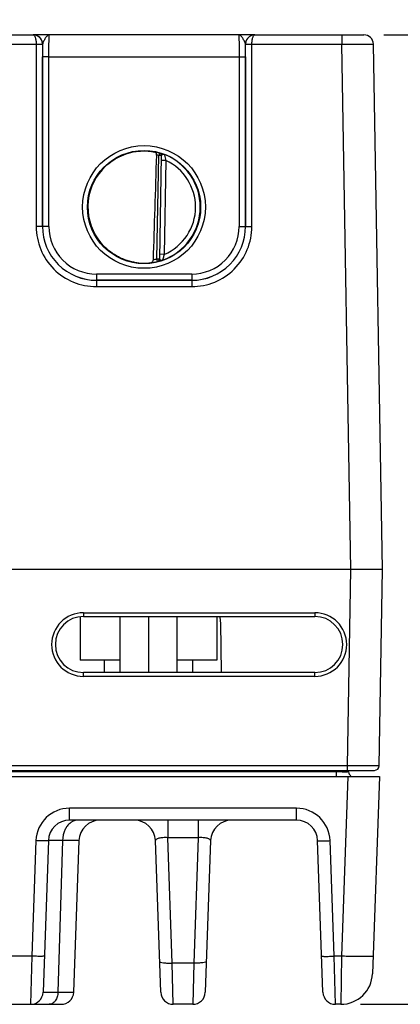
# Model space of a CAD drawing. Header units: inches. Extents: x 0 to 34, y 0 to 22.
# Tile 74 of 106: x 19.9 to 21.1, y 8.3 to 11.4. Entities that reach past the tile are written whole.
import ezdxf

# ---------------------------------------------------------------- set-up
doc = ezdxf.new("R2010")
doc.units = ezdxf.units.IN
doc.header["$LTSCALE"] = 1.87
doc.header["$MEASUREMENT"] = 0
doc.layers.get('0').update_dxf_attribs({"linetype": 'CONTINUOUS'})
doc.layers.add('02___PRT_ALL_AXES', color=7, linetype='CONTINUOUS')
doc.layers.add('DIMENSIONS', color=7, linetype='CONTINUOUS')
doc.styles.get("Standard").update_dxf_attribs({"font": 'txt', "width": 0.8})
doc.dimstyles.new('DIMSTYLE_1', dxfattribs={"dimtxt": 0.125, "dimasz": 0.18, "dimexe": 0.125, "dimexo": 0.0625, "dimgap": 0.0625, "dimtad": 0, "dimtih": 1, "dimtoh": 1, "dimzin": 4, "dimdsep": 46, "dimtxsty": 'STANDARD', "dimblk": '_FILLED', "dimblk1": '_FILLED', "dimblk2": '_FILLED', "dimcen": 0.09, "dimadec": 0, "dimazin": 0, "dimtp": 0.01, "dimtm": 0.01, "dimtfac": 1, "dimtofl": 0, "dimtmove": 0, "dimatfit": 3, "dimldrblk": '_FILLED', "dimfxl": 1, "dimtolj": 1, "dimtzin": 4, "dimarcsym": 0})

# ---------------------------------------------------------------- blocks, each defined once
blk = doc.blocks.new('_FILLED')
at = {"color": 0, "linetype": 'BYBLOCK'}
blk.add_solid([(0, 0), (-1, 0.174), (-1, -0.174)], dxfattribs=at)
blk = doc.blocks.new('*D4')
at = {"layer": 'DIMENSIONS', "color": 2, "linetype": 'CONTINUOUS'}
for p, q in [((20.9992, 11.3291), (21.8706, 11.3291)), ((21.7456, 11.3291), (21.7456, 9.9231)), ((21.7456, 8.2671), (21.7456, 9.6731)), ((20.9262, 8.2671), (21.8706, 8.2671))]:
    blk.add_line(p, q, dxfattribs=at)
at = {"layer": 'DIMENSIONS', "color": 2, "linetype": 'CONTINUOUS', "xscale": 0.18, "yscale": 0.18, "zscale": 0.18}
for p, rotation in [((21.7456, 11.3291), 90), ((21.7456, 8.2671), 270)]:
    blk.add_blockref('_FILLED', p, dxfattribs=dict(at, rotation=rotation))
at = {"layer": 'DIMENSIONS', "color": 2, "linetype": 'CONTINUOUS', "insert": (21.7456, 9.8606), "char_height": 0.125, "width": 1.125, "attachment_point": 2, "line_spacing_factor": 0.9}
blk.add_mtext('3.06{\\Ftxt.shx;\\W1.000000;\\H0.125000; }[77.8]', dxfattribs=at)
blk = doc.blocks.new('*D5')
at = {"layer": 'DIMENSIONS', "color": 2, "linetype": 'CONTINUOUS'}
for p, q in [((15.7295, 13.0406), (22.6206, 13.0406)), ((22.4956, 13.0406), (22.4956, 10.7789)), ((22.4956, 8.2671), (22.4956, 10.5289)), ((20.9262, 8.2671), (22.6206, 8.2671))]:
    blk.add_line(p, q, dxfattribs=at)
at = {"layer": 'DIMENSIONS', "color": 2, "linetype": 'CONTINUOUS', "xscale": 0.18, "yscale": 0.18, "zscale": 0.18}
for p, rotation in [((22.4956, 13.0406), 90), ((22.4956, 8.2671), 270)]:
    blk.add_blockref('_FILLED', p, dxfattribs=dict(at, rotation=rotation))
at = {"layer": 'DIMENSIONS', "color": 2, "linetype": 'CONTINUOUS', "insert": (22.4956, 10.7164), "char_height": 0.125, "width": 1.225, "attachment_point": 2, "line_spacing_factor": 0.9}
blk.add_mtext('4.77{\\Ftxt.shx;\\W1.000000;\\H0.125000; }[121.2]', dxfattribs=at)

msp = doc.modelspace()

# ---------------------------------------------------------------- linework, layer by layer
at = {"color": 7, "linetype": 'CONTINUOUS'}
for p, q in [((19.5378, 11.3291), (19.8924, 11.3291)), ((19.8945, 11.3291), (19.8925, 11.3291)), ((20.5927, 11.3291), (19.8925, 11.3291)), ((20.5917, 11.3291), (20.5907, 11.3291)), ((20.5928, 11.3291), (20.9367, 11.3291)), ((20.8667, 11.3291), (20.8667, 11.2993)), ((19.528, 11.2993), (19.9023, 11.2993)), ((19.9023, 11.2993), (19.9022, 10.7238)), ((19.9023, 11.2993), (19.9222, 11.2993)), ((19.9023, 11.2992), (19.921, 11.2992)), ((19.921, 11.2992), (19.9222, 11.2991)), ((19.9225, 11.2991), (19.9222, 11.2991)), ((19.9222, 11.2991), (19.9222, 10.7237)), ((19.9228, 11.3011), (19.9225, 11.2991)), ((20.5627, 11.2991), (20.5624, 11.3011)), ((20.563, 11.2991), (20.5627, 11.2991)), ((20.563, 11.2993), (20.583, 11.2993)), ((20.563, 11.2991), (20.5643, 11.2992)), ((20.563, 10.7237), (20.563, 11.2991)), ((20.5643, 11.2992), (20.583, 11.2992)), ((20.583, 11.2993), (20.8667, 11.2993)), ((20.583, 10.7238), (20.583, 11.2993)), ((20.8667, 11.2993), (20.9667, 11.2996)), ((20.8956, 9.6401), (20.8667, 11.2993)), ((20.9956, 9.6401), (20.9667, 11.2996)), ((19.9223, 10.7238), (19.9224, 11.2599)), ((19.9424, 11.2597), (19.9224, 11.2599)), ((19.9423, 10.7236), (19.9424, 11.2597)), ((19.9424, 11.2597), (20.5429, 11.2597)), ((20.5429, 11.2597), (20.5629, 11.2599)), ((20.5429, 11.2597), (20.5429, 10.7236)), ((20.5629, 11.2599), (20.5629, 10.7238)), ((20.2834, 10.6212), (20.2891, 10.9476)), ((20.2913, 10.9551), (20.2891, 10.9476)), ((20.297, 10.9474), (20.2891, 10.9476)), ((20.2913, 10.9555), (20.2913, 10.9551)), ((20.297, 10.9478), (20.2913, 10.6207)), ((20.3117, 10.9324), (20.2967, 10.9326)), ((20.3117, 10.9324), (20.3065, 10.6356)), ((19.9222, 10.7237), (19.9022, 10.7238)), ((19.9223, 10.7238), (19.9222, 10.7237)), ((19.9423, 10.7236), (19.9223, 10.7238)), ((20.5429, 10.7236), (20.5629, 10.7238)), ((20.5629, 10.7238), (20.563, 10.7237)), ((20.563, 10.7237), (20.583, 10.7238)), ((20.3065, 10.6356), (20.2915, 10.6359)), ((20.2834, 10.6212), (20.2913, 10.6211)), ((20.2853, 10.6136), (20.2834, 10.6212)), ((20.2853, 10.6132), (20.2878, 10.6137)), ((20.2853, 10.6136), (20.2853, 10.6132)), ((20.2913, 10.6207), (20.2914, 10.6201)), ((20.393, 10.5736), (20.0922, 10.5736)), ((20.0922, 10.5736), (20.0922, 10.5538)), ((20.393, 10.5736), (20.393, 10.5538)), ((20.0923, 10.5538), (20.0922, 10.5537)), ((20.0922, 10.5537), (20.3931, 10.5537)), ((20.0922, 10.5537), (20.0922, 10.5338)), ((20.393, 10.5538), (20.0923, 10.5538)), ((20.393, 10.5538), (20.3931, 10.5537)), ((20.3931, 10.5537), (20.3931, 10.5338)), ((20.0922, 10.5338), (20.3931, 10.5338)), ((20.8956, 9.6401), (16.3787, 9.6401)), ((20.8848, 9.0207), (20.8956, 9.6401)), ((20.9848, 9.0207), (20.9956, 9.6401)), ((20.0406, 9.4913), (20.0406, 9.3541)), ((20.0516, 9.5039), (20.7816, 9.5039)), ((20.0516, 9.5039), (20.0516, 9.4921)), ((20.0516, 9.4921), (20.7816, 9.4921)), ((20.1658, 9.4921), (20.1658, 9.3541)), ((20.1666, 9.4921), (20.1666, 9.3149)), ((20.2566, 9.4921), (20.2566, 9.3149)), ((20.3466, 9.4921), (20.3466, 9.3149)), ((20.4726, 9.4921), (20.4726, 9.3541)), ((20.7816, 9.5039), (20.7816, 9.4921)), ((20.1666, 9.3541), (20.0406, 9.3541)), ((20.1171, 9.3541), (20.1171, 9.3149)), ((20.4726, 9.3541), (20.3466, 9.3541)), ((20.3961, 9.3541), (20.3961, 9.3149)), ((20.7816, 9.3149), (20.0516, 9.3149)), ((20.0516, 9.3027), (20.0516, 9.3149)), ((20.7816, 9.3027), (20.0516, 9.3027)), ((20.7816, 9.3027), (20.7816, 9.3149)), ((20.8848, 9.0207), (16.3785, 9.0207)), ((20.8848, 9.006), (20.8848, 9.0207)), ((20.849, 9.0009), (16.0448, 9.0009)), ((16.3725, 9.006), (20.9698, 9.006)), ((20.849, 9.0009), (20.8489, 9.006)), ((20.849, 9.0009), (20.849, 8.9864)), ((20.8883, 9.0009), (20.8883, 9.006)), ((13.5125, 8.9864), (20.9854, 8.9864)), ((20.8855, 8.9864), (20.8657, 8.4191)), ((20.9854, 8.9864), (20.9637, 8.3636)), ((20.7236, 8.8866), (20.0077, 8.8866)), ((20.0077, 8.8486), (20.0077, 8.8866)), ((20.7236, 8.8486), (20.7236, 8.8866)), ((20.7237, 8.8486), (20.0077, 8.8486)), ((20.3176, 8.8486), (20.3176, 8.7933)), ((20.4138, 8.8486), (20.4138, 8.7933)), ((19.9015, 8.784), (19.8887, 8.4191)), ((19.9408, 8.784), (19.9241, 8.3051)), ((19.9853, 8.784), (19.9709, 8.3051)), ((20.0373, 8.784), (19.9853, 8.784)), ((20.0373, 8.784), (20.0205, 8.3051)), ((20.2954, 8.3051), (20.2787, 8.784)), ((20.4138, 8.7933), (20.3176, 8.7933)), ((20.3314, 8.3973), (20.3176, 8.7933)), ((20.4138, 8.7933), (20.4, 8.3973)), ((20.4526, 8.784), (20.4359, 8.3051)), ((20.8073, 8.3051), (20.7905, 8.784)), ((20.8426, 8.4191), (20.8299, 8.784)), ((19.8887, 8.4191), (19.819, 8.4191)), ((19.8887, 8.4191), (19.8847, 8.2671)), ((20.4, 8.3973), (20.3314, 8.3973)), ((20.3348, 8.2671), (20.3314, 8.3973)), ((20.4, 8.3973), (20.3966, 8.2671)), ((20.8657, 8.4191), (20.8426, 8.4191)), ((20.8466, 8.2671), (20.8426, 8.4191)), ((20.8657, 8.4191), (20.8637, 8.2671)), ((19.9709, 8.3051), (20.0205, 8.3051)), ((19.7265, 8.2671), (19.9812, 8.2671)), ((20.3966, 8.2671), (20.3348, 8.2671)), ((20.8637, 8.2671), (20.8466, 8.2671))]:
    msp.add_line(p, q, dxfattribs=at)
for centre, radius in [((20.2426, 10.7853), 0.1937), ((20.2426, 10.7851), 0.1787)]:
    msp.add_circle(centre, radius, dxfattribs=at)
for centre, radius, start, end in [((19.8924, 11.3258), 0.00328, 87.874, 89.9772), ((19.8925, 11.2991), 0.03, 86.5239, 89.9979), ((19.8925, 11.2991), 0.03, 81.7514, 86.5252), ((19.8925, 11.2991), 0.03, 73.9349, 81.7431), ((19.8926, 11.2991), 0.03, 0.29, 73.9321), ((20.5927, 11.2991), 0.03, 106.509, 179.71), ((20.5927, 11.2991), 0.03, 106.1757, 106.5052), ((20.5927, 11.2991), 0.03, 98.2751, 106.1727), ((20.5927, 11.2991), 0.03, 93.722, 98.2668), ((20.5927, 11.2991), 0.03, 90.0023, 93.7235), ((20.5928, 11.3258), 0.00328, 90.0235, 92.1254), ((20.9367, 11.2991), 0.03, 1, 90), ((19.8922, 11.2991), 0.03, 359.9986, 0.2485), ((24.7157, 11.2595), 4.7933, 179.5266, 179.9953), ((19.8927, 11.2991), 0.0299, 0, 0.294), ((20.5926, 11.2991), 0.0299, 179.706, 180), ((16.0249, 11.2606), 4.5379, 359.9915, 0.4866), ((20.593, 11.2991), 0.03, 179.7516, 180.0014), ((20.2426, 10.7852), 0.1772, 97.5897, 260.4103), ((20.2428, 10.7844), 0.178, 97.613, 98.5565), ((20.2426, 10.7854), 0.1766, 74.0133, 78.9223), ((20.2426, 10.7851), 0.169, 74.0143, 76.3145), ((20.2891, 10.9479), 0.00787, 359.0032, 74.0573), ((20.2891, 10.9476), 0.00787, 1.6026, 74.0232), ((20.2891, 10.9476), 0.00784, 359.0019, 1.6125), ((20.2426, 10.7852), 0.1776, 359.9909, 68.7991), ((20.2426, 10.7852), 0.1626, 359.9908, 64.8576), ((20.2411, 10.7852), 0.1757, 180.0283, 182.5752), ((20.2426, 10.7851), 0.1776, 289.1915, 359.9988), ((20.2427, 10.7851), 0.1626, 293.1308, 0.0029), ((20.0922, 10.7237), 0.1899, 179.9889, 270.0019), ((20.0922, 10.7236), 0.1699, 179.9847, 270.005), ((20.0923, 10.7237), 0.17, 179.9855, 269.9983), ((20.0922, 10.7236), 0.15, 179.9812, 270.0004), ((20.393, 10.7237), 0.17, 270.0017, 0.0146), ((20.393, 10.7236), 0.15, 269.9996, 0.0188), ((20.3931, 10.7237), 0.1899, 269.9981, 0.0111), ((20.3931, 10.7236), 0.1699, 269.995, 0.0153), ((20.2428, 10.7863), 0.1783, 259.8292, 260.3976), ((20.2413, 10.7764), 0.1683, 260.3452, 277.8084), ((20.2426, 10.785), 0.1767, 277.0182, 283.9844), ((20.2425, 10.7853), 0.169, 280.1153, 283.984), ((20.2834, 10.6209), 0.00787, 283.9403, 358.9966), ((20.2834, 10.6212), 0.00787, 283.9738, 356.3966), ((20.2834, 10.6212), 0.00784, 356.3867, 358.9981), ((20.0516, 9.4033), 0.1006, 90.0003, 269.9997), ((20.0516, 9.4035), 0.0886, 90, 270), ((20.7816, 9.4033), 0.1006, 270.0003, 89.9997), ((20.7816, 9.4035), 0.0886, 270, 90), ((20.9698, 9.021), 0.015, 270.0002, 359), ((20.9031, 9.0012), 0.0148, 181, 240.3333), ((20.0077, 8.7803), 0.1063, 90.002, 177.998), ((20.7236, 8.7803), 0.1063, 2.002, 89.998), ((20.0077, 8.7817), 0.0669, 90.0101, 178), ((20.1042, 8.7817), 0.0669, 90, 178), ((20.2118, 8.7817), 0.0669, 2, 90), ((20.5195, 8.7817), 0.0669, 90, 178), ((20.7236, 8.7817), 0.0669, 2, 89.9995), ((20.8637, 8.3671), 0.1, 270, 358), ((19.8847, 8.3065), 0.0394, 269.9985, 357.9999), ((19.9812, 8.3065), 0.0394, 270, 358), ((20.3348, 8.3065), 0.0394, 182.0042, 270.0001), ((20.3966, 8.3065), 0.0394, 269.9999, 357.9958), ((20.8466, 8.3065), 0.0394, 182, 270)]:
    msp.add_arc(centre, radius, start, end, dxfattribs=at)
msp.add_ellipse((20.2643, 13.5425), major_axis=(0.078, 4.4688), ratio=0.01745, start_param=-2.283644, end_param=-2.189561, dxfattribs=at)
for points, knots in [([(19.9222, 11.2993), (19.9222, 11.3032), (19.9206, 11.3112), (19.9138, 11.3211), (19.9039, 11.3276), (19.8962, 11.3291), (19.8924, 11.3291)], [0, 0, 0, 0, 0.256485, 0.508952, 0.756195, 1, 1, 1, 1]), ([(19.8925, 11.3291), (19.8932, 11.3291), (19.8946, 11.3286), (19.8964, 11.3267), (19.898, 11.324), (19.8995, 11.3203), (19.9007, 11.3159), (19.9019, 11.3088), (19.9022, 11.3031), (19.9023, 11.2993)], [0, 0, 0, 0, 0.058913, 0.132924, 0.228639, 0.347582, 0.488372, 0.647627, 1, 1, 1, 1]), ([(19.9439, 11.3291), (19.943, 11.3291), (19.9409, 11.3287), (19.9381, 11.3268), (19.9352, 11.324), (19.9324, 11.3203), (19.9296, 11.3159), (19.9269, 11.3111), (19.9245, 11.3062), (19.9232, 11.3028), (19.9228, 11.3011)], [0, 0, 0, 0, 0.078581, 0.169087, 0.277834, 0.405668, 0.549534, 0.703313, 0.857696, 1, 1, 1, 1]), ([(19.9424, 11.2597), (19.9424, 11.2643), (19.9424, 11.2731), (19.9425, 11.286), (19.9426, 11.2962), (19.9427, 11.3037), (19.9428, 11.3087), (19.9429, 11.3132), (19.9431, 11.3173), (19.9432, 11.3208), (19.9433, 11.3237), (19.9435, 11.3257), (19.9436, 11.327), (19.9436, 11.3277), (19.9437, 11.3283), (19.9438, 11.3288), (19.9438, 11.329), (19.9439, 11.3291), (19.9439, 11.3291)], [0, 0, 0, 0, 0.195361, 0.38296, 0.555671, 0.634365, 0.706936, 0.772694, 0.831016, 0.881349, 0.923218, 0.956231, 0.969319, 0.980089, 0.988521, 0.994607, 0.998369, 1, 1, 1, 1]), ([(20.5624, 11.3011), (20.5621, 11.3028), (20.5608, 11.3062), (20.5583, 11.3111), (20.5556, 11.3159), (20.5528, 11.3203), (20.55, 11.324), (20.5472, 11.3268), (20.5443, 11.3287), (20.5422, 11.3291), (20.5413, 11.3291)], [0, 0, 0, 0, 0.142304, 0.296687, 0.450466, 0.594331, 0.722165, 0.830913, 0.921415, 1, 1, 1, 1]), ([(20.5413, 11.3291), (20.5413, 11.3291), (20.5414, 11.329), (20.5414, 11.3288), (20.5415, 11.3283), (20.5416, 11.3277), (20.5417, 11.327), (20.5418, 11.3257), (20.5419, 11.3237), (20.542, 11.3208), (20.5422, 11.3173), (20.5423, 11.3132), (20.5424, 11.3087), (20.5425, 11.3037), (20.5426, 11.2962), (20.5427, 11.286), (20.5428, 11.2731), (20.5429, 11.2643), (20.5429, 11.2597)], [0, 0, 0, 0, 0.001631, 0.005393, 0.011479, 0.019911, 0.03068, 0.043769, 0.076782, 0.118652, 0.168985, 0.227307, 0.293065, 0.365635, 0.444328, 0.617038, 0.804636, 1, 1, 1, 1]), ([(20.5928, 11.3291), (20.589, 11.3291), (20.5813, 11.3276), (20.5714, 11.3211), (20.5646, 11.3112), (20.563, 11.3032), (20.563, 11.2993)], [0, 0, 0, 0, 0.243804, 0.491044, 0.743514, 1, 1, 1, 1]), ([(20.583, 11.2993), (20.583, 11.3031), (20.5833, 11.3088), (20.5846, 11.3159), (20.5858, 11.3203), (20.5872, 11.324), (20.5888, 11.3267), (20.5906, 11.3286), (20.592, 11.3291), (20.5927, 11.3291)], [0, 0, 0, 0, 0.352374, 0.511631, 0.652423, 0.771365, 0.867078, 0.941087, 1, 1, 1, 1]), ([(20.0654, 10.7867), (20.0655, 10.7971), (20.0676, 10.818), (20.076, 10.8483), (20.0897, 10.8765), (20.1082, 10.902), (20.1308, 10.9238), (20.1569, 10.9413), (20.1856, 10.9539), (20.206, 10.9589), (20.2163, 10.9604)], [0, 0, 0, 0, 0.124994, 0.249987, 0.37498, 0.499979, 0.624978, 0.749984, 0.874989, 1, 1, 1, 1]), ([(20.2192, 10.9608), (20.2245, 10.9615), (20.2437, 10.9632), (20.263, 10.9616), (20.2766, 10.9587)], [0, 0, 0, 0, 0.279239, 1, 1, 1, 1]), ([(20.2825, 10.9493), (20.2826, 10.9505), (20.2823, 10.9527), (20.281, 10.9557), (20.279, 10.9578), (20.2774, 10.9585), (20.2766, 10.9587)], [0, 0, 0, 0, 0.29813, 0.561485, 0.78951, 1, 1, 1, 1]), ([(20.3068, 10.9507), (20.3058, 10.9511), (20.3037, 10.9519), (20.3008, 10.9529), (20.2981, 10.9537), (20.2958, 10.9544), (20.2942, 10.9549), (20.2931, 10.9551), (20.2925, 10.9553), (20.292, 10.9554), (20.2916, 10.9555), (20.2914, 10.9555), (20.2913, 10.9555), (20.2913, 10.9555)], [0, 0, 0, 0, 0.209006, 0.401173, 0.572581, 0.719657, 0.838995, 0.887226, 0.927312, 0.958886, 0.98164, 0.995323, 1, 1, 1, 1]), ([(20.3068, 10.9507), (20.3058, 10.9511), (20.3041, 10.9511), (20.302, 10.9507), (20.3005, 10.9503), (20.2991, 10.9498), (20.2978, 10.9491), (20.297, 10.9483), (20.297, 10.9478)], [0, 0, 0, 0, 0.296307, 0.4487, 0.5968, 0.731983, 0.846458, 1, 1, 1, 1]), ([(20.3068, 10.9507), (20.307, 10.9501), (20.3084, 10.944), (20.3101, 10.9378), (20.3117, 10.9324)], [0, 0, 0, 0, 0.097085, 1, 1, 1, 1]), ([(20.2114, 10.6108), (20.2016, 10.6126), (20.1822, 10.6177), (20.155, 10.6303), (20.1302, 10.6472), (20.1087, 10.668), (20.0909, 10.6921), (20.0774, 10.7189), (20.0686, 10.7476), (20.0661, 10.7674), (20.0656, 10.7773)], [0, 0, 0, 0, 0.12501, 0.250015, 0.375019, 0.500018, 0.625017, 0.750011, 0.875004, 1, 1, 1, 1]), ([(20.3065, 10.6356), (20.3058, 10.6336), (20.3039, 10.6275), (20.3021, 10.6214), (20.301, 10.6174)], [0, 0, 0, 0, 0.346214, 1, 1, 1, 1]), ([(20.2642, 10.6097), (20.2652, 10.6098), (20.2671, 10.6104), (20.2697, 10.6123), (20.2716, 10.6152), (20.2722, 10.6176), (20.2722, 10.6188)], [0, 0, 0, 0, 0.224288, 0.456527, 0.713038, 1, 1, 1, 1]), ([(20.2878, 10.6137), (20.289, 10.614), (20.2913, 10.6154), (20.2925, 10.6177), (20.2928, 10.619)], [0, 0, 0, 0, 0.490101, 1, 1, 1, 1]), ([(20.2878, 10.6137), (20.2897, 10.6141), (20.2941, 10.6152), (20.2985, 10.6166), (20.301, 10.6174)], [0, 0, 0, 0, 0.415291, 1, 1, 1, 1]), ([(20.2914, 10.6201), (20.2916, 10.6199), (20.292, 10.6195), (20.2925, 10.6191), (20.2928, 10.619)], [0, 0, 0, 0, 0.43983, 1, 1, 1, 1]), ([(20.2928, 10.619), (20.2934, 10.6187), (20.2946, 10.6181), (20.2973, 10.6173), (20.2996, 10.617), (20.301, 10.6174)], [0, 0, 0, 0, 0.226835, 0.484859, 1, 1, 1, 1]), ([(20.9956, 9.6401), (20.9955, 9.6401), (20.9948, 9.6401), (20.9923, 9.6401), (20.9868, 9.64), (20.9777, 9.6399), (20.9597, 9.6399), (20.9385, 9.6399), (20.9182, 9.64), (20.9054, 9.64), (20.8989, 9.6401), (20.8956, 9.6401)], [0, 0, 0, 0, 0.004826, 0.01923, 0.076142, 0.168554, 0.292918, 0.617334, 0.804919, 0.901987, 1, 1, 1, 1]), ([(20.9848, 9.0207), (20.9848, 9.0207), (20.9847, 9.0207), (20.9847, 9.0207), (20.9845, 9.0207), (20.9843, 9.0207), (20.984, 9.0207), (20.9836, 9.0207), (20.9828, 9.0207), (20.9817, 9.0207), (20.9804, 9.0207), (20.9789, 9.0207), (20.9764, 9.0206), (20.9727, 9.0206), (20.9677, 9.0206), (20.9619, 9.0206), (20.9553, 9.0206), (20.9481, 9.0206), (20.9372, 9.0206), (20.9226, 9.0206), (20.9041, 9.0207), (20.8913, 9.0207), (20.8848, 9.0207)], [0, 0, 0, 0, 0.000309, 0.001216, 0.002723, 0.004829, 0.007535, 0.010839, 0.019232, 0.029986, 0.043077, 0.058473, 0.076137, 0.118094, 0.168544, 0.227001, 0.292904, 0.365617, 0.444439, 0.617324, 0.804913, 1, 1, 1, 1]), ([(20.8883, 9.0009), (20.8883, 9.0009), (20.8879, 9.001), (20.8875, 9.0008), (20.8865, 9.0009), (20.8846, 9.0008), (20.8813, 9.0008), (20.8765, 9.0008), (20.8706, 9.0008), (20.8613, 9.0009), (20.854, 9.0009), (20.849, 9.0009)], [0, 0, 0, 0, 0.004861, 0.019271, 0.043097, 0.076163, 0.168551, 0.292938, 0.444428, 0.617281, 1, 1, 1, 1]), ([(20.0153, 8.8438), (20.0139, 8.8429), (20.0081, 8.8392), (20.0031, 8.8341), (20, 8.8298)], [0, 0, 0, 0, 0.239112, 1, 1, 1, 1]), ([(20.0333, 8.8486), (20.0318, 8.8486), (20.0255, 8.8482), (20.0194, 8.8461), (20.0153, 8.8438)], [0, 0, 0, 0, 0.245022, 1, 1, 1, 1]), ([(20, 8.8298), (19.9977, 8.8268), (19.9893, 8.8129), (19.9857, 8.7964), (19.9854, 8.784)], [0, 0, 0, 0, 0.235678, 1, 1, 1, 1]), ([(19.9408, 8.784), (19.9408, 8.784), (19.9405, 8.7839), (19.9396, 8.7837), (19.9373, 8.7836), (19.9338, 8.7835), (19.9289, 8.7835), (19.923, 8.7835), (19.9138, 8.7837), (19.9065, 8.7839), (19.9015, 8.784)], [0, 0, 0, 0, 0.005911, 0.020689, 0.077768, 0.170223, 0.294311, 0.445482, 0.618078, 1, 1, 1, 1]), ([(19.9853, 8.784), (19.982, 8.7841), (19.9757, 8.7841), (19.9668, 8.7842), (19.9592, 8.7842), (19.9528, 8.7842), (19.9478, 8.7842), (19.9445, 8.7842), (19.9426, 8.7841), (19.9416, 8.7842), (19.9412, 8.784), (19.9408, 8.7841), (19.9408, 8.784)], [0, 0, 0, 0, 0.225137, 0.424911, 0.597116, 0.740221, 0.852938, 0.934261, 0.962875, 0.983376, 0.995741, 1, 1, 1, 1]), ([(20.3176, 8.7933), (20.3124, 8.7936), (20.3029, 8.7936), (20.2918, 8.7923), (20.2849, 8.7901), (20.2809, 8.7882), (20.2787, 8.7856), (20.2787, 8.784)], [0, 0, 0, 0, 0.372148, 0.679422, 0.795723, 0.885453, 1, 1, 1, 1]), ([(20.4526, 8.784), (20.4527, 8.7856), (20.4504, 8.7882), (20.4465, 8.7901), (20.4396, 8.7923), (20.4285, 8.7936), (20.419, 8.7936), (20.4138, 8.7933)], [0, 0, 0, 0, 0.114546, 0.204277, 0.320578, 0.627852, 1, 1, 1, 1]), ([(20.7905, 8.784), (20.7905, 8.784), (20.7909, 8.7839), (20.7918, 8.7837), (20.7941, 8.7836), (20.7976, 8.7835), (20.8024, 8.7835), (20.8083, 8.7835), (20.8176, 8.7837), (20.8249, 8.7839), (20.8299, 8.784)], [0, 0, 0, 0, 0.005911, 0.020689, 0.077768, 0.170222, 0.294311, 0.445482, 0.618078, 1, 1, 1, 1]), ([(19.9281, 8.4191), (19.9281, 8.419), (19.9277, 8.4189), (19.9268, 8.4188), (19.9245, 8.4187), (19.921, 8.4186), (19.9162, 8.4185), (19.9103, 8.4186), (19.901, 8.4187), (19.8937, 8.4189), (19.8887, 8.4191)], [0, 0, 0, 0, 0.005911, 0.020689, 0.077768, 0.170222, 0.294311, 0.445482, 0.618078, 1, 1, 1, 1]), ([(20.292, 8.4027), (20.2921, 8.4022), (20.2931, 8.401), (20.297, 8.3994), (20.305, 8.3979), (20.3171, 8.3971), (20.3264, 8.3971), (20.3314, 8.3973)], [0, 0, 0, 0, 0.037517, 0.10062, 0.316173, 0.630711, 1, 1, 1, 1]), ([(20.4393, 8.4027), (20.4393, 8.4022), (20.4383, 8.401), (20.4344, 8.3994), (20.4264, 8.3979), (20.4142, 8.3971), (20.405, 8.3971), (20.4, 8.3973)], [0, 0, 0, 0, 0.037517, 0.10062, 0.316172, 0.630711, 1, 1, 1, 1]), ([(20.8033, 8.4191), (20.8033, 8.419), (20.8036, 8.4189), (20.8045, 8.4188), (20.8068, 8.4187), (20.8103, 8.4186), (20.8152, 8.4185), (20.8211, 8.4186), (20.8303, 8.4187), (20.8376, 8.4189), (20.8426, 8.4191)], [0, 0, 0, 0, 0.005911, 0.020689, 0.077768, 0.170223, 0.294311, 0.445482, 0.618078, 1, 1, 1, 1]), ([(20.9656, 8.4191), (20.9656, 8.4189), (20.9647, 8.4187), (20.9634, 8.4184), (20.9609, 8.4182), (20.9577, 8.418), (20.9535, 8.4179), (20.9463, 8.4177), (20.9354, 8.4176), (20.9204, 8.4178), (20.9034, 8.418), (20.8849, 8.4185), (20.8721, 8.4189), (20.8657, 8.4191)], [0, 0, 0, 0, 0.005903, 0.020662, 0.044654, 0.077795, 0.119768, 0.170161, 0.294358, 0.445549, 0.61804, 0.805452, 1, 1, 1, 1]), ([(19.9241, 8.3051), (19.9241, 8.3051), (19.9245, 8.3052), (19.9249, 8.305), (19.926, 8.3051), (19.928, 8.305), (19.9315, 8.305), (19.9367, 8.305), (19.9434, 8.305), (19.9515, 8.305), (19.9608, 8.3051), (19.9674, 8.3051), (19.9709, 8.3051)], [0, 0, 0, 0, 0.004138, 0.016465, 0.03697, 0.065623, 0.147093, 0.260011, 0.403327, 0.575628, 0.775281, 1, 1, 1, 1]), ([(19.9709, 8.3051), (19.9708, 8.3002), (19.9693, 8.2906), (19.9635, 8.2782), (19.9546, 8.2694), (19.9469, 8.2671), (19.9433, 8.2671)], [0, 0, 0, 0, 0.28883, 0.555937, 0.790679, 1, 1, 1, 1])]:
    msp.add_open_spline(points, degree=3, knots=knots, dxfattribs=at)
at = {"layer": '02___PRT_ALL_AXES', "color": 7, "linetype": 'CONTINUOUS'}
msp.add_line((20.4874, 9.3149), (20.4846, 9.4721), dxfattribs=at)
for centre, radius, start, end in [((20.4256, 9.4711), 0.0591, 1, 20.8732), ((20.4266, 9.4714), 0.058, 18.6066, 20.882)]:
    msp.add_arc(centre, radius, start, end, dxfattribs=at)

# ---------------------------------------------------------------- dimensions: what is measured, and where the dimension line sits
at = {"layer": 'DIMENSIONS', "color": 2, "linetype": 'CONTINUOUS'}
for base, p1, p2, angle, picture, middle in [((22.4956, 13.0406), (20.8637, 8.2671), (15.667, 13.0406), 90, '*D5', (22.4956, 10.6539)), ((21.7456, 8.2671), (20.9367, 11.3291), (20.8637, 8.2671), 270, '*D4', (21.7456, 9.7981))]:
    dim = msp.add_linear_dim(base=base, p1=p1, p2=p2, angle=angle, dimstyle='DIMSTYLE_1', dxfattribs=at)
    dim.commit()
    dim.dimension.update_dxf_attribs({"geometry": picture, "text_midpoint": middle, "dimtype": 160})

doc.saveas('drawing.dxf')
